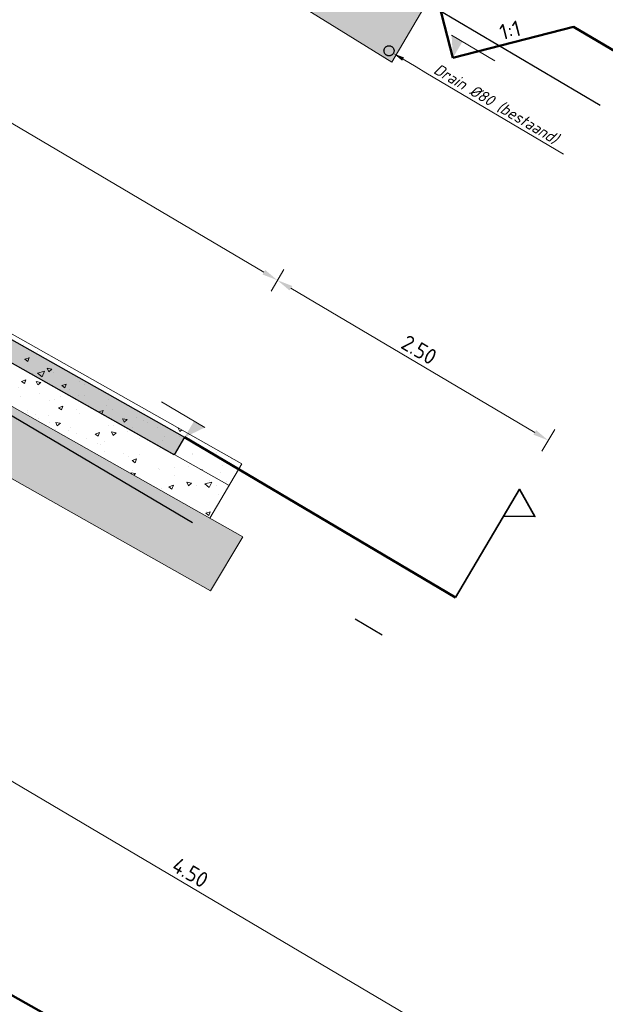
# Model space of a CAD drawing. Header units: metres. Extents: x 90722 to 92458, y 464239 to 465276.
# Tile 30 of 33: x 91578.6 to 91583.25, y 465149.3 to 465157.13. Entities that reach past the tile are written whole.
import ezdxf
from ezdxf import colors
from ezdxf.entities.mleader import LeaderData, LeaderLine
from ezdxf.enums import TextEntityAlignment as Align
from ezdxf.math import Vec2, Vec3

# ---------------------------------------------------------------- set-up
doc = ezdxf.new("R2010")
doc.units = ezdxf.units.M
doc.linetypes.add('AL-NAP_LIJN', pattern=[15.25, 12, -1.5, 0.25, -1.5])
doc.linetypes.add('RI-DRAIN_PP80', pattern=[9, 6, -1, 0, -1, 0, -1])
for name, color, linetype, lineweight in [('B-WE-RI-DRAINAGE_DRAIN_PP_80-GD', 253, 'RI-DRAIN_PP80', 25), ('B-WE-VH-VERHARDING_FUNDERING-G', 253, 'Continuous', 18), ('B-WE-VH-VERHARDING_FUNDERING_GRANULAAT-AD', 253, 'Continuous', 18), ('B-WE-VH-VERHARDING_FUNDERING_ZAND-AD', 253, 'Continuous', 18), ('N-WE-GW-MAAIVELD-GD', 90, 'GW-MAAIVELD', 50), ('N-WE-VH-M-50', 7, 'Continuous', 18), ('N-WE-VH-VERHARDING-G', 7, 'Continuous', 35), ('N-WE-VH-VERHARDING-SD', 7, 'Continuous', 25), ('N-WE-VH-VERHARDING_ASFALT-AD-50', 8, 'Continuous', 18), ('X-XX-AL-CONSTRUCTIELIJN-GD', 7, 'Continuous', 25), ('X-XX-AL-NAP-GD', 7, 'AL-NAP_LIJN', 25), ('X-XX-AL-REFERENTIE-G', 7, 'Continuous', 18), ('X-XX-AL-T18', 1, 'Continuous', 18)]:
    doc.layers.add(name, color=color, linetype=linetype, lineweight=lineweight)
doc.layers.get('0').freeze()
doc.styles.add('NLCS', font='isocpeur.ttf')
doc.styles.add('NLCS-ISO-M250-T25', font='NLCS-ISO.ttf', dxfattribs={"height": 0.625})
doc.styles.add('NLCS-ISO-M50-T18_CURSIEF', font='NLCS-ISO.ttf', dxfattribs={"oblique": 15, "height": 0.09})
doc.styles.add('NLCS-ISO-M50-T25', font='NLCS-ISO.ttf', dxfattribs={"height": 0.125})
doc.linetypes.add('GW-MAAIVELD', pattern='A,12,[40,NLCS.SHX,S=1,R=0,X=0,Y=-0.5],12', length=24)
doc.dimstyles.new('NLCS-M50-T25-PIJL_L2_H1', dxfattribs={"dimscale": 0.05, "dimtxt": 2.5, "dimasz": 2.5, "dimexe": 2, "dimexo": 2, "dimgap": 0.7, "dimtad": 1, "dimzin": 0, "dimdsep": 46, "dimtxsty": 'NLCS-ISO-M50-T25', "dimcen": 0, "dimdle": 2, "dimclrd": 256, "dimclre": 256, "dimclrt": 256, "dimadec": 1, "dimazin": 0, "dimtfac": 1, "dimtdec": 3, "dimtofl": 0, "dimtmove": 0, "dimatfit": 3, "dimfxl": 2, "dimfxlon": 1, "dimtfillclr": 256, "dimtolj": 1, "dimtzin": 0, "dimlwd": -1, "dimlwe": -1, "dimarcsym": 0})

# ---------------------------------------------------------------- blocks, each defined once
blk = doc.blocks.new('*D45')
at = {"layer": 'Defpoints', "color": 0, "transparency": 16777216}
for p in [(91574.6811, 465156.7589), (91580.6446, 465155.0557), (91579.9065, 465153.8077)]:
    blk.add_point(p, dxfattribs=at)
at = {"layer": 'N-WE-VH-M-50', "transparency": 16777216}
for p, q in [((91575.4294, 465158.0241), (91575.5312, 465158.1963)), ((91575.5879, 465158.0466), (91580.537, 465155.1193)), ((91580.5937, 465154.9696), (91580.6955, 465155.1418))]:
    blk.add_line(p, q, dxfattribs=at)
for points in [[(91575.5985, 465158.0645), (91575.5773, 465158.0286), (91575.4803, 465158.1102)], [(91580.5477, 465155.1373), (91580.5264, 465155.1014), (91580.6446, 465155.0557)]]:
    blk.add_solid(points, dxfattribs=at)
at = {"layer": 'N-WE-VH-M-50', "transparency": 16777216, "char_height": 0.125, "attachment_point": 5, "rotation": 329.39723, "style": 'NLCS-ISO-M50-T25'}
for s, insert in [('\\A1;6.00', (91578.1121, 465156.6669)), ('\\A1;Rijbaan', (91578.0033, 465156.4829))]:
    blk.add_mtext(s, dxfattribs=dict(at, insert=insert))
blk = doc.blocks.new('SAL-PEILMAAT_INFRACAD_H01-SOD')
blk.add_line((-2, 3), (6, 3))
blk.add_solid([(-2, 3), (0, 3), (0, 0)])
at = {"lineweight": 30, "flags": 104}
blk.add_attdef('...', text='', height=1.8, dxfattribs=at).set_placement((0.4, 5.2), align=Align.TOP_LEFT)
blk = doc.blocks.new('_Dot')
at = {"color": 0, "linetype": 'ByBlock', "lineweight": -2}
blk.add_line((-0.5, 0), (-1, 0), dxfattribs=at)
at = {"color": 0, "linetype": 'ByBlock', "const_width": 0.5}
blk.add_lwpolyline([(-0.25, 0, 1), (0.25, 0, 1)], format="xyb", close=True, dxfattribs=at)
blk = doc.blocks.new('*D48')
at = {"layer": 'Defpoints', "color": 0, "transparency": 16777216}
for p in [(91579.9065, 465153.8077), (91582.7964, 465153.783), (91582.0583, 465152.535)]:
    blk.add_point(p, dxfattribs=at)
at = {"layer": 'N-WE-VH-M-50', "transparency": 16777216}
for p, q in [((91580.5937, 465154.9696), (91580.6955, 465155.1418)), ((91580.7522, 465154.9921), (91582.6888, 465153.8466)), ((91582.7455, 465153.6969), (91582.8473, 465153.8691))]:
    blk.add_line(p, q, dxfattribs=at)
for points in [[(91580.7628, 465155.01), (91580.7416, 465154.9741), (91580.6446, 465155.0557)], [(91582.6994, 465153.8646), (91582.6782, 465153.8287), (91582.7964, 465153.783)]]:
    blk.add_solid(points, dxfattribs=at)
at = {"layer": 'N-WE-VH-M-50', "transparency": 16777216, "insert": (91581.7702, 465154.5033), "char_height": 0.125, "attachment_point": 5, "rotation": 329.39723, "style": 'NLCS-ISO-M50-T25'}
blk.add_mtext('\\A1;2.50', dxfattribs=at)
blk = doc.blocks.new('*D50')
at = {"layer": 'Defpoints', "color": 0, "transparency": 16777216}
for p in [(91577.2206, 465150.1506), (91581.8397, 465149.1207), (91581.0939, 465147.8597)]:
    blk.add_point(p, dxfattribs=at)
at = {"layer": 'N-WE-VH-M-50', "transparency": 16777216}
for p, q in [((91577.9155, 465151.3255), (91578.0173, 465151.4976)), ((91578.074, 465151.3479), (91581.7321, 465149.1843)), ((91581.7888, 465149.0346), (91581.8906, 465149.2068))]:
    blk.add_line(p, q, dxfattribs=at)
for points in [[(91578.0846, 465151.3659), (91578.0634, 465151.33), (91577.9664, 465151.4116)], [(91581.7427, 465149.2023), (91581.7215, 465149.1664), (91581.8397, 465149.1207)]]:
    blk.add_solid(points, dxfattribs=at)
at = {"layer": 'N-WE-VH-M-50', "transparency": 16777216, "insert": (91579.9527, 465150.35), "char_height": 0.125, "attachment_point": 5, "rotation": 329.39723, "style": 'NLCS-ISO-M50-T25'}
blk.add_mtext('\\A1;4.50', dxfattribs=at)
blk = doc.blocks.new('*D188')
at = {"layer": 'Defpoints', "color": 0, "transparency": 16777216}
for p in [(91583.7962, 465158.4199), (91581.7919, 465157.7813), (91582.9969, 465157.0685)]:
    blk.add_point(p, dxfattribs=at)
at = {"layer": 'N-WE-VH-M-50', "transparency": 16777216}
for p, q in [((91582.5403, 465159.0465), (91582.6421, 465159.2187)), ((91582.6988, 465159.0689), (91583.6886, 465158.4835)), ((91583.7453, 465158.3338), (91583.8471, 465158.5059))]:
    blk.add_line(p, q, dxfattribs=at)
for points in [[(91582.7094, 465159.0869), (91582.6882, 465159.051), (91582.5912, 465159.1326)], [(91583.6992, 465158.5014), (91583.678, 465158.4656), (91583.7962, 465158.4199)]]:
    blk.add_solid(points, dxfattribs=at)
at = {"layer": 'N-WE-VH-M-50', "transparency": 16777216, "char_height": 0.125, "attachment_point": 5, "rotation": 329.39723, "style": 'NLCS-ISO-M50-T25'}
for s, insert in [('\\A1;1.40', (91583.2433, 465158.8601)), ('\\A1;Greppel', (91583.1345, 465158.6762))]:
    blk.add_mtext(s, dxfattribs=dict(at, insert=insert))

msp = doc.modelspace()

# ---------------------------------------------------------------- hatches: boundary and pattern name
at = {"layer": 'B-WE-VH-VERHARDING_FUNDERING_GRANULAAT-AD'}
h = msp.add_hatch(dxfattribs=at)
h.set_pattern_fill('AVH-FUNDERING_GRANULAAT_MENG_01-SO', color=256, scale=0.05, angle=-30.60277, pattern_type=2)
h.set_pattern_definition([(19.397, (91574.70147, 465156.79336), (0.292706, -0.209578), [0.0375, -0.4125]), (324.397, (91574.70147, 465156.79336), (0.131751, 0.35903), [0.03, -0.33]), (69.8486, (91574.72586, 465156.7759), (0.424458, 0.149452), [0.03187, -0.350571]), (15.5814, (91574.7524, 465156.87943), (0.417165, -0.34289), [0.05625, -0.61875]), (66.033, (91574.78714, 465156.85086), (0.650194, 0.18131), [0.047805, -0.525856]), (320.581, (91574.7524, 465156.87943), (0.650194, 0.18131), [0.045, -0.495]), (350.397, (91574.7827, 465156.83246), (0.154401, -0.325208), [0.0375, -0.4125]), (295.397, (91574.7827, 465156.83246), (0.289294, 0.25014), [0.03, -0.33]), (40.8486, (91574.79556, 465156.80536), (0.443695, -0.075068), [0.03187, -0.350571]), (6.8972, (91574.70147, 465156.79336), (0.0899684, 0.1401686), [0, -0.326, 0, -0.335, 0, -0.33125]), (336.8972, (91574.70147, 465156.79336), (0.2136084, 0.1027764), [0, -0.191, 0, -0.3185, 0, -0.12625]), (296.8972, (91574.6055, 465156.85012), (0.223994, -0.1455866), [0, -0.125, 0, -0.39, 0, -0.5175]), (286.8972, (91574.56247, 465156.87558), (0.27646, -0.105364), [0, -0.1625, 0, -0.259, 0, -0.3675])])
h.paths.add_polyline_path([(91580.2605, 465153.424), (91580.3623, 465153.5962), (91574.266, 465157.0393), (91574.1642, 465156.8671)])
h = msp.add_hatch(dxfattribs=at)
h.set_pattern_fill('AVH-FUNDERING_GRANULAAT_MENG_01-SO', color=256, scale=0.05, angle=-30.60277, pattern_type=2)
h.set_pattern_definition([(19.3972, (91581.2317, 465157.36324), (0.292706, -0.209578), [0.0375, -0.4125]), (324.397, (91581.2317, 465157.36324), (0.131751, 0.35903), [0.03, -0.33]), (69.8486, (91581.2561, 465157.34577), (0.424458, 0.149452), [0.03187, -0.350571]), (15.5814, (91581.2826, 465157.4493), (0.417165, -0.34289), [0.05625, -0.61875]), (66.033, (91581.31737, 465157.42074), (0.650194, 0.18131), [0.047805, -0.525856]), (320.5814, (91581.2826, 465157.4493), (0.650194, 0.18131), [0.045, -0.495]), (350.3972, (91581.3129, 465157.40234), (0.154401, -0.325208), [0.0375, -0.4125]), (295.397, (91581.3129, 465157.40234), (0.289294, 0.25014), [0.03, -0.33]), (40.8486, (91581.32578, 465157.37524), (0.443695, -0.075068), [0.03187, -0.350571]), (6.8972, (91581.2317, 465157.36324), (0.0899684, 0.1401686), [0, -0.326, 0, -0.335, 0, -0.33125]), (336.8972, (91581.2317, 465157.36324), (0.2136084, 0.1027764), [0, -0.191, 0, -0.3185, 0, -0.12625]), (296.8972, (91581.13572, 465157.42), (0.223994, -0.1455866), [0, -0.125, 0, -0.39, 0, -0.5175]), (286.8972, (91581.09269, 465157.44546), (0.27646, -0.105364), [0, -0.1625, 0, -0.259, 0, -0.3675])])
h.paths.add_polyline_path([(91580.1077, 465153.1657), (91580.2605, 465153.424), (91574.1642, 465156.8671), (91574.0114, 465156.6088)])
at = {"layer": 'B-WE-VH-VERHARDING_FUNDERING_ZAND-AD'}
h = msp.add_hatch(dxfattribs=at)
h.set_pattern_fill('AVH-FUNDERING_ZAND-SO', color=256, scale=0.05, angle=-30.60277, pattern_type=2)
h.set_pattern_definition([(6.897231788, (-223973.45033, 111431.47631), (0.046334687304, 0.084525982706), [0, -0.076, 0, -0.085, 0, -0.08125]), (336.897231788, (-223973.45033, 111431.47631), (0.14799921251, 0.07640535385), [0, -0.041, 0, -0.0685, 0, -0.02625]), (296.897231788, (-223973.50326, 111431.50762), (0.134163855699, -0.079024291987), [0, -0.025, 0, -0.09, 0, -0.1175]), (286.897231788, (-223973.50326, 111431.50762), (0.151711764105, -0.038746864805), [0, -0.0125, 0, -0.059, 0, -0.0675])])
h.paths.add_polyline_path([(91575.0891, 465160.7882), (91575.3437, 465161.2186), (91581.8078, 465157.2188), (91581.5573, 465156.7859), (91581.5491, 465156.7907)])
h = msp.add_hatch(dxfattribs=at)
h.set_pattern_fill('AVH-FUNDERING_ZAND-SO', color=256, scale=0.05, angle=-30.60277, pattern_type=2)
h.set_pattern_definition([(6.897231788, (-223996.887096, 111440.110105), (0.046334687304, 0.084525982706), [0, -0.076, 0, -0.085, 0, -0.08125]), (336.897231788, (-223996.8871, 111440.1101), (0.14799921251, 0.07640535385), [0, -0.041, 0, -0.0685, 0, -0.02625]), (296.897231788, (-223996.94003, 111440.14141), (0.134163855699, -0.079024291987), [0, -0.025, 0, -0.09, 0, -0.1175]), (286.897231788, (-223996.94003, 111440.14141), (0.151711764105, -0.038746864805), [0, -0.0125, 0, -0.059, 0, -0.0675])])
h.paths.add_polyline_path([(91580.1144, 465152.5877), (91580.369, 465153.0182), (91573.7501, 465156.7564), (91573.4915, 465156.3283), (91573.4996, 465156.3235)])
at = {"layer": 'N-WE-VH-VERHARDING_ASFALT-AD-50'}
h = msp.add_hatch(color=256, dxfattribs=at)
h.dxf.hatch_style = 1
h.paths.add_polyline_path([(91579.825, 465153.6699), (91579.9065, 465153.8077), (91574.6811, 465156.7589), (91574.5996, 465156.6212)])

# ---------------------------------------------------------------- linework, layer by layer
at = {"layer": 'B-WE-RI-DRAINAGE_DRAIN_PP_80-GD'}
msp.add_circle((91581.531, 465156.8785), 0.04, dxfattribs=at)
at = {"layer": 'B-WE-VH-VERHARDING_FUNDERING-G', "flags": 128}
for points in [[(91581.5532, 465156.7883), (91575.0891, 465160.7882)], [(91581.5532, 465156.7883), (91581.8078, 465157.2188)], [(91580.3623, 465153.5962), (91574.266, 465157.0393)], [(91580.2605, 465153.424), (91574.1642, 465156.8671)], [(91580.369, 465153.0182), (91573.7501, 465156.7564)], [(91573.4956, 465156.3259), (91580.1144, 465152.5877)], [(91580.3623, 465153.5962), (91580.1077, 465153.1657)], [(91580.369, 465153.0182), (91580.1144, 465152.5877)]]:
    msp.add_lwpolyline(points, dxfattribs=at)
at = {"layer": 'N-WE-GW-MAAIVELD-GD'}
for points in [[(91581.7919, 465157.7813), (91582.0381, 465156.8224)], [(91582.0381, 465156.8224), (91582.9969, 465157.0685), (91583.4273, 465156.814)]]:
    msp.add_lwpolyline(points, dxfattribs=at)
at = {"layer": 'N-WE-GW-MAAIVELD-GD', "flags": 128}
for points in [[(91579.9065, 465153.8077), (91582.0583, 465152.535)], [(91577.3795, 465150.0264), (91581.0373, 465147.9606)]]:
    msp.add_lwpolyline(points, dxfattribs=at)
at = {"layer": 'N-WE-VH-VERHARDING-G', "linetype": 'ByBlock', "flags": 128}
msp.add_lwpolyline([(91582.0583, 465152.535), (91582.5673, 465153.3957), (91582.6901, 465153.1779), (91582.4401, 465153.1805)], dxfattribs=at)
at = {"layer": 'X-XX-AL-CONSTRUCTIELIJN-GD', "flags": 128}
msp.add_lwpolyline([(91574.5996, 465156.6212), (91574.6811, 465156.7589), (91579.9065, 465153.8077), (91579.825, 465153.6699)], close=True, dxfattribs=at)
at = {"layer": 'X-XX-AL-NAP-GD', "flags": 128}
for points in [[(91583.2084, 465156.4439), (91571.933, 465163.1129)], [(91569.6421, 465159.2396), (91581.7783, 465152.0616)]]:
    msp.add_lwpolyline(points, dxfattribs=at)

# ---------------------------------------------------------------- block references
at = {"layer": 'X-XX-AL-REFERENTIE-G'}
for p, xscale, yscale, zscale, rotation in [((91582.0381, 465156.8224), 0.04999999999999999, 0.04999999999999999, 0.04999999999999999, 329.3972317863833), ((91579.9065, 465153.8077), -0.05, 0.05, 0.05, 329.3972317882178)]:
    msp.add_blockref('SAL-PEILMAAT_INFRACAD_H01-SOD', p, dxfattribs=dict(at, xscale=xscale, yscale=yscale, zscale=zscale, rotation=rotation))

# ---------------------------------------------------------------- texts
at = {"layer": 'Defpoints', "insert": (91592.6697, 465278.228), "char_height": 35, "attachment_point": 1, "rotation": 329.39723, "style": 'NLCS-ISO-M250-T25'}
msp.add_mtext_dynamic_manual_height_columns('DWARSPROFIELEN', width=98.851295, gutter_width=3.125, heights=[0], dxfattribs=at)
at = {"layer": 'N-WE-VH-VERHARDING-SD', "style": 'NLCS'}
msp.add_text('1:1', height=0.125, rotation=14.39723, dxfattribs=at).set_placement((91582.5175, 465156.9455), align=Align.BOTTOM_CENTER)

# ---------------------------------------------------------------- dimensions: what is measured, and where the dimension line sits
at = {"layer": 'N-WE-VH-M-50'}
for base, p1, p2, text, picture, middle in [((91583.7962, 465158.4199), (91581.7919, 465157.7813), (91582.9969, 465157.0685), '<>\\XGreppel', '*D188', (91583.1937, 465158.7762)), ((91580.6446, 465155.0557), (91574.6811, 465156.7589), (91579.9065, 465153.8077), '<>\\XRijbaan', '*D45', (91578.0625, 465156.5829)), ((91582.7964, 465153.783), (91579.9065, 465153.8077), (91582.0583, 465152.535), '<>\\X', '*D48', (91581.7205, 465154.4193)), ((91581.8397, 465149.1207), (91577.2206, 465150.1506), (91581.0939, 465147.8597), '<>\\X', '*D50', (91579.9031, 465150.2661))]:
    dim = msp.add_linear_dim(base=base, p1=p1, p2=p2, angle=329.39723, text=text, dimstyle='NLCS-M50-T25-PIJL_L2_H1', dxfattribs=at)
    dim.commit()
    dim.dimension.update_dxf_attribs({"geometry": picture, "text_midpoint": middle})

# ---------------------------------------------------------------- leaders
ml = msp.add_multileader_mtext('Standard', dxfattribs=at)
ml.set_content('-40 mm AC11 surf DL-B met streetprint\\P-45 mm AC16 bind TL-B\\P-75 mm AC22 base OL-B', color=256, style='NLCS-ISO-M50-T25')
ml.set_leader_properties(color=256, linetype='ByLayer', lineweight=-1)
ml.set_arrow_properties(name='DOT')
ml.build(insert=Vec2(0, 0))
ml.multileader.update_dxf_attribs({"has_dogleg": 0, "text_left_attachment_type": 4, "text_right_attachment_type": 5, "dogleg_length": 0.125, "arrow_head_size": 0.05})
ctx = ml.context
ctx.base_point, ctx.char_height, ctx.arrow_head_size, ctx.landing_gap_size, ctx.plane_origin, ctx.plane_x_axis, ctx.plane_y_axis = Vec3(91576.2212, 465159.0086), 0.125, 0.05, 0, Vec3(91576.0346, 465159.7032), Vec3(0.860717, -0.509083), Vec3(0.509083, 0.860717)
ctx.left_attachment, ctx.right_attachment = 4, 5
notes = []
notes.append((ctx, [(0, (1, 1, 0), (91576.1136, 465159.0723), (0.860717, -0.509083), 0.125, [(4, [(91577.1619, 465160.5992), (91577.1365, 465160.5561), (91577.111, 465160.5131)], 0, [])])]))
ctx.mtext.insert, ctx.mtext.text_direction, ctx.mtext.rotation, ctx.mtext.flow_direction = Vec3(91576.497, 465159.4749), Vec3(0.860717, -0.509083), 5.749066, 5
at = {"layer": 'X-XX-AL-T18'}
ml = msp.add_multileader_mtext('Standard', dxfattribs=at)
ml.set_content('Drain %%C80 (bestaand)', color=256, style='NLCS-ISO-M50-T18_CURSIEF')
ml.set_leader_properties(color=256, linetype='ByLayer', lineweight=-1)
ml.build(insert=Vec2(0, 0))
ml.multileader.update_dxf_attribs({"text_left_attachment_type": 5, "text_right_attachment_type": 5, "dogleg_length": 0.09, "arrow_head_size": 0.09})
ctx = ml.context
ctx.base_point, ctx.char_height, ctx.arrow_head_size, ctx.landing_gap_size, ctx.plane_origin, ctx.plane_x_axis, ctx.plane_y_axis = Vec3(91581.8247, 465156.7048), 0.09, 0.09, 0.045, Vec3(91581.5654, 465156.8581), Vec3(0.860717, -0.509083), Vec3(0.509083, 0.860717)
ctx.left_attachment, ctx.right_attachment = 5, 5
notes.append((ctx, [(0, (1, 1, 0), (91581.7472, 465156.7506), (0.860717, -0.509083), 0.09, [(0, [(91581.5654, 465156.8581)], 0, [])])]))
ctx.mtext.insert, ctx.mtext.text_direction, ctx.mtext.rotation, ctx.mtext.flow_direction = Vec3(91581.923, 465156.7826), Vec3(0.860717, -0.509083), 5.749066, 5
for ctx, leaders in notes:
    for number, flags, end, landing, length, lines in leaders:
        leader = LeaderData()
        leader.index, (leader.has_last_leader_line, leader.has_dogleg_vector, leader.attachment_direction) = number, flags
        leader.last_leader_point, leader.dogleg_vector, leader.dogleg_length = Vec3(end), Vec3(landing), length
        for number, points, colour, breaks in lines:
            line = LeaderLine()
            line.index, line.vertices, line.color, line.breaks = number, Vec3.list(points), colors.encode_raw_color(colour), breaks
            leader.lines.append(line)
        ctx.leaders.append(leader)

doc.saveas('drawing.dxf')
